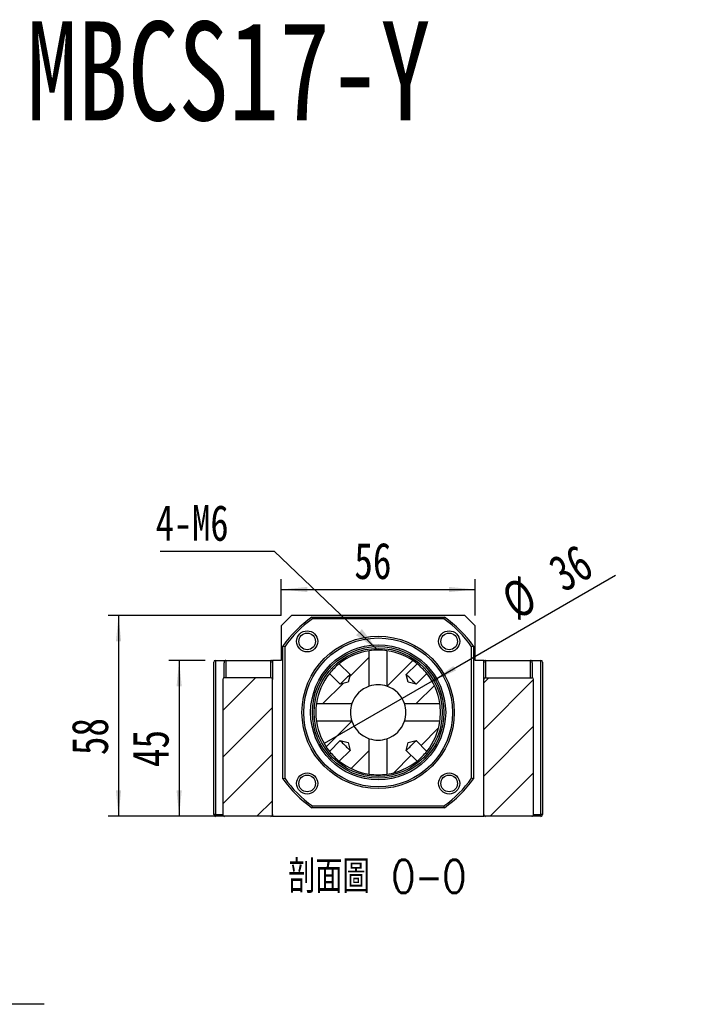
# Model space of a CAD drawing. Header units: millimetres. Extents: x -31 to 287, y 5 to 195.
# Tile 3 of 5: x 118 to 185, y 101 to 195. Entities that reach past the tile are written whole.
import ezdxf

# ---------------------------------------------------------------- set-up
doc = ezdxf.new("R2010")
doc.units = ezdxf.units.MM
doc.layers.add('FORMAT', color=7, linetype='Continuous')
doc.styles.add('SLDTEXTSTYLE0', font='TXT', dxfattribs={"width": 0.75, "bigfont": 'bigfont'})
doc.styles.add('SLDTEXTSTYLE1', font='TXT', dxfattribs={"width": 0.75})
doc.styles.add('SLDTEXTSTYLE3', font='TXT', dxfattribs={"width": 0.7})
doc.dimstyles.new('SLDDIMSTYLE1', dxfattribs={"dimtxt": 0.18, "dimasz": 2.5, "dimexe": 0, "dimexo": 0.0625, "dimgap": 0, "dimtad": 0, "dimtih": 1, "dimtoh": 1, "dimdec": 0, "dimrnd": 1e-09, "dimzin": 0, "dimdsep": 46, "dimtxsty": 'Standard', "dimsah": 1, "dimcen": 0.09, "dimadec": 0, "dimazin": 0, "dimtfac": 2.5, "dimtdec": 0, "dimtofl": 0, "dimtmove": 0, "dimatfit": 3, "dimfxl": 0, "dimfrac": 2, "dimtolj": 1, "dimtzin": 0, "dimarcsym": 0})
doc.dimstyles.new('SLDDIMSTYLE3', dxfattribs={"dimtxt": 3.5, "dimasz": 2.5, "dimexe": 0, "dimexo": 0.0625, "dimgap": 0.875, "dimtad": 1, "dimlfac": 3, "dimrnd": 1e-09, "dimzin": 12, "dimdsep": 46, "dimtxsty": 'SLDTEXTSTYLE1', "dimsah": 1, "dimcen": 0.09, "dimadec": 0, "dimazin": 3, "dimtfac": 1, "dimtofl": 0, "dimtmove": 0, "dimatfit": 3, "dimfxl": 0, "dimfrac": 2, "dimtolj": 1, "dimtzin": 12, "dimarcsym": 0})
doc.dimstyles.new('SLDDIMSTYLE4', dxfattribs={"dimtxt": 3.5, "dimasz": 2.5, "dimexe": 0, "dimexo": 0.0625, "dimgap": 0.875, "dimtad": 1, "dimlfac": 3, "dimrnd": 1e-09, "dimzin": 12, "dimdsep": 46, "dimtxsty": 'SLDTEXTSTYLE1', "dimblk1": 'NONE', "dimsah": 1, "dimcen": 0, "dimadec": 0, "dimazin": 3, "dimtfac": 1, "dimtmove": 0, "dimatfit": 3, "dimldrblk": 'NONE', "dimfxl": 0, "dimfrac": 2, "dimtolj": 1, "dimtzin": 12, "dimarcsym": 0})

# ---------------------------------------------------------------- blocks, each defined once
blk = doc.blocks.new('SW_SYMBOL_HOLE_SPOT')
at = {"layer": 'FORMAT', "color": 0}
for p, q in [((0, 875), (0, 75)), ((1600, 75), (1600, 875)), ((0, 75), (1600, 75))]:
    blk.add_line(p, q, dxfattribs=at)
blk = doc.blocks.new('SW_NOTE_2')
at = {"layer": 'FORMAT', "color": 0}
blk.add_line((31.77, 0), (0, 0), dxfattribs=at)
at = {"layer": 'FORMAT', "color": 0, "xscale": 0.004092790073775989, "yscale": 0.004092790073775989, "zscale": 0.004092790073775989}
blk.add_blockref('SW_SYMBOL_HOLE_SPOT', (1.612, 0.518), dxfattribs=at)
at = {"layer": 'FORMAT', "color": 0, "char_height": 3.175, "attachment_point": 1}
for s, insert, style in [('4-', (1.645, 9.644), 'SLDTEXTSTYLE1'), ('%%c', (5.375, 9.515), 'SLDTEXTSTYLE3'), ('11\\M+18AAE\\M+19153\\M+18AD1\\M+190FA', (10.726, 9.644), 'SLDTEXTSTYLE0'), ('%%c', (11.188, 4.152), 'SLDTEXTSTYLE3'), ('17', (16.539, 4.281), 'SLDTEXTSTYLE1')]:
    blk.add_mtext(s, dxfattribs=dict(at, insert=insert, style=style))
blk = doc.blocks.new('_D_6')
at = {"layer": 'FORMAT', "color": 7}
for p, q in [((136.201, 133.746), (132.71, 133.746)), ((133.71, 133.746), (133.71, 118.746)), ((137.08, 118.746), (132.71, 118.746))]:
    blk.add_line(p, q, dxfattribs=at)
for points in [[(133.71, 133.746), (133.46, 131.246), (133.96, 131.246)], [(133.71, 118.746), (133.96, 121.246), (133.46, 121.246)]]:
    blk.add_solid(points, dxfattribs=at)
at = {"layer": 'FORMAT', "color": 7, "insert": (129.199, 123.49), "char_height": 3.5, "attachment_point": 1, "rotation": 90, "style": 'SLDTEXTSTYLE1'}
blk.add_mtext('45', dxfattribs=at)
blk = doc.blocks.new('_D_7')
at = {"layer": 'FORMAT', "color": 7}
for p, q in [((143.535, 138.079), (126.875, 138.079)), ((127.875, 138.079), (127.875, 118.746)), ((137.08, 118.746), (126.875, 118.746))]:
    blk.add_line(p, q, dxfattribs=at)
for points in [[(127.875, 138.079), (127.625, 135.579), (128.125, 135.579)], [(127.875, 118.746), (128.125, 121.246), (127.625, 121.246)]]:
    blk.add_solid(points, dxfattribs=at)
at = {"layer": 'FORMAT', "color": 7, "insert": (123.363, 124.639), "char_height": 3.5, "attachment_point": 1, "rotation": 90, "style": 'SLDTEXTSTYLE1'}
blk.add_mtext('58', dxfattribs=at)
blk = doc.blocks.new('_D_8')
at = {"layer": 'FORMAT', "color": 7}
for p, q in [((143.535, 138.079), (143.535, 141.576)), ((162.201, 138.079), (162.201, 141.576)), ((143.535, 140.576), (162.201, 140.576))]:
    blk.add_line(p, q, dxfattribs=at)
for points in [[(143.535, 140.576), (146.035, 140.326), (146.035, 140.826)], [(162.201, 140.576), (159.701, 140.826), (159.701, 140.326)]]:
    blk.add_solid(points, dxfattribs=at)
at = {"layer": 'FORMAT', "color": 7, "insert": (150.576, 145.088), "char_height": 3.5, "attachment_point": 1, "style": 'SLDTEXTSTYLE1'}
blk.add_mtext('56', dxfattribs=at)
blk = doc.blocks.new('_D_9')
at = {"layer": 'FORMAT', "color": 7}
for q in [(175.722, 141.941), (147.672, 125.746)]:
    blk.add_line((158.064, 131.746), q, dxfattribs=at)
blk.add_arc((152.868, 128.746), 6, 20.53768, 41.91705, dxfattribs=at)
blk.add_solid([(158.064, 131.746), (160.354, 132.779), (160.104, 133.212)], dxfattribs=at)
at = {"layer": 'FORMAT', "color": 7, "char_height": 3.5, "attachment_point": 1, "rotation": 30, "style": 'SLDTEXTSTYLE1'}
for s, insert in [('36', (168.972, 143.287)), ('%%c', (164.428, 140.602))]:
    blk.add_mtext(s, dxfattribs=dict(at, insert=insert))
blk = doc.blocks.new('_NONE')
blk = doc.blocks.new('SW_NOTE_3')
at = {"layer": 'FORMAT', "color": 0}
blk.add_line((-10.95, 0), (0, 0), dxfattribs=at)
at = {"layer": 'FORMAT', "color": 0, "insert": (-11.393, 4.443), "char_height": 3.4396, "attachment_point": 1, "style": 'SLDTEXTSTYLE1'}
blk.add_mtext('4-M6', dxfattribs=at)

msp = doc.modelspace()

# ---------------------------------------------------------------- hatches: boundary and pattern name
at = {"layer": 'FORMAT', "linetype": 'Continuous', "lineweight": 18}
h = msp.add_hatch(dxfattribs=at)
h.set_pattern_fill('ANSI31', color=256, style=0)
edge = h.paths.add_edge_path(flags=0)
edge.add_line((149.1232, 133.4336), (150.1576, 132.3993))
edge.add_line((150.1576, 132.3993), (149.9694, 131.6446))
edge.add_line((149.9694, 131.6446), (149.2148, 131.4564))
edge.add_line((149.2148, 131.4564), (148.1804, 132.4908))
edge.add_arc((152.8682, 128.7459), 6, 141.37937, 171.855699)
edge.add_line((146.9287, 129.5959), (150.3406, 129.5959))
edge.add_arc((152.8682, 128.7459), 2.6667, 108.587347, 161.412653, ccw=False)
edge.add_line((152.0182, 131.2734), (152.0182, 134.6854))
edge.add_arc((152.8682, 128.7459), 6, 98.144301, 128.62063)
h = msp.add_hatch(dxfattribs=at)
h.set_pattern_fill('ANSI31', color=256, style=0)
edge = h.paths.add_edge_path(flags=0)
edge.add_line((157.5559, 132.4908), (156.5216, 131.4564))
edge.add_line((156.5216, 131.4564), (155.7669, 131.6446))
edge.add_line((155.7669, 131.6446), (155.5787, 132.3993))
edge.add_line((155.5787, 132.3993), (156.6131, 133.4336))
edge.add_arc((152.8682, 128.7459), 6, 51.37937, 81.855699)
edge.add_line((153.7182, 134.6854), (153.7182, 131.2734))
edge.add_arc((152.8682, 128.7459), 2.6667, 18.587347, 71.412653, ccw=False)
edge.add_line((155.3957, 129.5959), (158.8077, 129.5959))
edge.add_arc((152.8682, 128.7459), 6, 8.144301, 38.62063)
h = msp.add_hatch(dxfattribs=at)
h.set_pattern_fill('ANSI31', color=256, style=0)
edge = h.paths.add_edge_path(flags=0)
edge.add_arc((142.5348, 131.9125), 0.1667, 0, 90)
edge.add_line((142.5348, 132.0792), (138.0803, 132.0792))
edge.add_spline(control_points=[(138.0803, 132.0792), (138.0716, 132.0792), (138.063, 132.0786), (138.0544, 132.0773), (138.0353, 132.0745), (138.0164, 132.0685), (137.9992, 132.0597), (137.9827, 132.0512), (137.9672, 132.0399), (137.9542, 132.0266), (137.9416, 132.0136), (137.9309, 131.9984), (137.9231, 131.9821), (137.9154, 131.9659), (137.9103, 131.9481), (137.9083, 131.9302), (137.9077, 131.9244), (137.9073, 131.9184), (137.9073, 131.9125)], knot_values=[0.0002217, 0.0002217, 0.0002217, 0.0002217, 0.0002997, 0.0002997, 0.0002997, 0.0004748, 0.0004748, 0.0004748, 0.0006435, 0.0006435, 0.0006435, 0.0008075, 0.0008075, 0.0008075, 0.0009703, 0.0009703, 0.0009703, 0.0010236, 0.0010236, 0.0010236, 0.0010236], weights=[1, 1, 1, 1, 1, 1, 1, 1, 1, 1, 1, 1, 1, 1, 1, 1, 1, 1, 1], degree=3, periodic=0)
edge.add_line((137.9073, 131.9125), (137.9073, 118.9125))
edge.add_spline(control_points=[(137.9073, 118.9125), (137.9073, 118.8981), (137.9093, 118.8835), (137.9132, 118.8695), (137.9183, 118.8512), (137.9268, 118.8335), (137.9379, 118.818), (137.9494, 118.8019), (137.9639, 118.7878), (137.9802, 118.7766), (137.9967, 118.7653), (138.0155, 118.7568), (138.0348, 118.7517), (138.0496, 118.7479), (138.065, 118.7459), (138.0803, 118.7459)], knot_values=[0.0021862, 0.0021862, 0.0021862, 0.0021862, 0.0023175, 0.0023175, 0.0023175, 0.0024909, 0.0024909, 0.0024909, 0.0026703, 0.0026703, 0.0026703, 0.0028522, 0.0028522, 0.0028522, 0.002991, 0.002991, 0.002991, 0.002991], weights=[1, 1, 1, 1, 1, 1, 1, 1, 1, 1, 1, 1, 1, 1, 1, 1], degree=3, periodic=0)
edge.add_line((138.0803, 118.7459), (142.5348, 118.7459))
edge.add_arc((142.5348, 118.9125), 0.1667, 270, 360)
edge.add_line((142.7015, 118.9125), (142.7015, 131.9125))
h = msp.add_hatch(dxfattribs=at)
h.set_pattern_fill('ANSI31', color=256, style=0)
edge = h.paths.add_edge_path(flags=0)
edge.add_arc((163.2015, 131.9125), 0.1667, 90, 180)
edge.add_line((163.0348, 131.9125), (163.0348, 118.9125))
edge.add_arc((163.2015, 118.9125), 0.1667, 180, 270)
edge.add_line((163.2015, 118.7459), (167.656, 118.7459))
edge.add_spline(control_points=[(167.656, 118.7459), (167.6729, 118.7459), (167.69, 118.7483), (167.7062, 118.753), (167.7246, 118.7584), (167.7423, 118.7669), (167.758, 118.778), (167.7737, 118.789), (167.7877, 118.8029), (167.7988, 118.8185), (167.8047, 118.8269), (167.8099, 118.8357), (167.8141, 118.845), (167.8217, 118.8613), (167.8265, 118.8791), (167.8283, 118.897), (167.8288, 118.9022), (167.829, 118.9074), (167.829, 118.9125)], knot_values=[0.0027138, 0.0027138, 0.0027138, 0.0027138, 0.0028673, 0.0028673, 0.0028673, 0.0030416, 0.0030416, 0.0030416, 0.0032162, 0.0032162, 0.0032162, 0.0033079, 0.0033079, 0.0033079, 0.0034712, 0.0034712, 0.0034712, 0.0035179, 0.0035179, 0.0035179, 0.0035179], weights=[1, 1, 1, 1, 1, 1, 1, 1, 1, 1, 1, 1, 1, 1, 1, 1, 1, 1, 1], degree=3, periodic=0)
edge.add_line((167.829, 118.9125), (167.829, 131.9125))
edge.add_spline(control_points=[(167.829, 131.9125), (167.829, 131.9251), (167.8275, 131.9378), (167.8246, 131.9501), (167.8218, 131.9617), (167.8176, 131.9731), (167.8123, 131.9839), (167.8037, 132.0013), (167.7918, 132.0175), (167.7778, 132.0309), (167.7634, 132.0446), (167.7463, 132.056), (167.728, 132.064), (167.7098, 132.0721), (167.6899, 132.0771), (167.67, 132.0787), (167.6653, 132.079), (167.6607, 132.0792), (167.656, 132.0792)], knot_values=[0.0030958, 0.0030958, 0.0030958, 0.0030958, 0.0032101, 0.0032101, 0.0032101, 0.0033179, 0.0033179, 0.0033179, 0.0034946, 0.0034946, 0.0034946, 0.0036756, 0.0036756, 0.0036756, 0.0038569, 0.0038569, 0.0038569, 0.0038987, 0.0038987, 0.0038987, 0.0038987], weights=[1, 1, 1, 1, 1, 1, 1, 1, 1, 1, 1, 1, 1, 1, 1, 1, 1, 1, 1], degree=3, periodic=0)
edge.add_line((167.656, 132.0792), (163.2015, 132.0792))
h = msp.add_hatch(dxfattribs=at)
h.set_pattern_fill('ANSI31', color=256, style=0)
edge = h.paths.add_edge_path(flags=0)
edge.add_line((149.2148, 126.0353), (149.9694, 125.8471))
edge.add_line((149.9694, 125.8471), (150.1576, 125.0925))
edge.add_line((150.1576, 125.0925), (149.1232, 124.0581))
edge.add_arc((152.8682, 128.7459), 6, 231.37937, 261.855699)
edge.add_line((152.0182, 122.8064), (152.0182, 126.2183))
edge.add_arc((152.8682, 128.7459), 2.6667, 198.587347, 251.412653, ccw=False)
edge.add_line((150.3406, 127.8959), (146.9287, 127.8959))
edge.add_arc((152.8682, 128.7459), 6, 188.144301, 218.62063)
edge.add_line((148.1804, 125.0009), (149.2148, 126.0353))
h = msp.add_hatch(dxfattribs=at)
h.set_pattern_fill('ANSI31', color=256, style=0)
edge = h.paths.add_edge_path(flags=0)
edge.add_arc((152.8682, 128.7459), 6, 278.144301, 308.62063)
edge.add_line((156.6131, 124.0581), (155.5787, 125.0925))
edge.add_line((155.5787, 125.0925), (155.7669, 125.8471))
edge.add_line((155.7669, 125.8471), (156.5216, 126.0353))
edge.add_line((156.5216, 126.0353), (157.5559, 125.0009))
edge.add_arc((152.8682, 128.7459), 6, 321.37937, 351.855699)
edge.add_line((158.8077, 127.8959), (155.3957, 127.8959))
edge.add_arc((152.8682, 128.7459), 2.6667, 288.587347, 341.412653, ccw=False)
edge.add_line((153.7182, 126.2183), (153.7182, 122.8064))

# ---------------------------------------------------------------- linework, layer by layer
at = {"color": 7, "linetype": 'Continuous', "lineweight": 25}
for p, q in [((144.5348, 138.0792), (143.5348, 137.0792)), ((161.2015, 138.0792), (144.5348, 138.0792)), ((146.4911, 137.9125), (159.2452, 137.9125)), ((159.1927, 137.7459), (146.5436, 137.7459)), ((162.2015, 137.0792), (161.2015, 138.0792)), ((143.5348, 137.0792), (143.5348, 133.7459)), ((162.2015, 133.7459), (162.2015, 137.0792)), ((143.7015, 122.3688), (143.7015, 135.1229)), ((143.8682, 135.0704), (143.8682, 122.4213)), ((152.0182, 131.2734), (152.0182, 134.6854)), ((153.7182, 134.6854), (153.7182, 131.2734)), ((161.8682, 122.4213), (161.8682, 135.0704)), ((162.0348, 135.1229), (162.0348, 122.3688)), ((137.2015, 133.7459), (137.2015, 118.9125)), ((137.2015, 133.7459), (138.2015, 133.7459)), ((138.2015, 133.7459), (138.2015, 132.0792)), ((138.2015, 133.7459), (142.5348, 133.7459)), ((142.5348, 132.0792), (142.5348, 133.7459)), ((142.5348, 133.7459), (142.7015, 133.7459)), ((142.7015, 133.7459), (142.7015, 133.5102)), ((143.5348, 133.7459), (142.7015, 133.7459)), ((163.0348, 133.7459), (162.2015, 133.7459)), ((163.0348, 133.7459), (163.2015, 133.7459)), ((163.0348, 133.5102), (163.0348, 133.7459)), ((163.2015, 133.7459), (163.2015, 132.0792)), ((163.2015, 133.7459), (167.5348, 133.7459)), ((167.5348, 132.0792), (167.5348, 133.7459)), ((167.5348, 133.7459), (168.5348, 133.7459)), ((168.5348, 118.9125), (168.5348, 133.7459)), ((137.0348, 118.9125), (137.0348, 133.5792)), ((138.0348, 132.0711), (138.0348, 133.5102)), ((142.7015, 133.5102), (142.7015, 131.9125)), ((149.1232, 133.4336), (150.1576, 132.3993)), ((155.5787, 132.3993), (156.6131, 133.4336)), ((163.0348, 131.9125), (163.0348, 133.5102)), ((167.7015, 133.5102), (167.7015, 132.0707)), ((168.7015, 133.5792), (168.7015, 118.9125)), ((137.9073, 131.9125), (137.9073, 118.9125)), ((142.5348, 132.0792), (138.0803, 132.0792)), ((142.7015, 118.9125), (142.7015, 131.9125)), ((149.2148, 131.4564), (148.1804, 132.4908)), ((150.1576, 132.3993), (149.9694, 131.6446)), ((155.7669, 131.6446), (155.5787, 132.3993)), ((157.5559, 132.4908), (156.5216, 131.4564)), ((163.0348, 118.9125), (163.0348, 131.9125)), ((163.2015, 132.0792), (167.656, 132.0792)), ((167.829, 118.9125), (167.829, 131.9125)), ((149.9694, 131.6446), (149.2148, 131.4564)), ((156.5216, 131.4564), (155.7669, 131.6446)), ((146.9287, 129.5959), (150.3406, 129.5959)), ((155.3957, 129.5959), (158.8077, 129.5959)), ((150.3406, 127.8959), (146.9287, 127.8959)), ((158.8077, 127.8959), (155.3957, 127.8959)), ((148.1804, 125.0009), (149.2148, 126.0353)), ((149.2148, 126.0353), (149.9694, 125.8471)), ((152.0182, 122.8064), (152.0182, 126.2183)), ((153.7182, 126.2183), (153.7182, 122.8064)), ((155.7669, 125.8471), (156.5216, 126.0353)), ((156.5216, 126.0353), (157.5559, 125.0009)), ((150.1576, 125.0925), (149.1232, 124.0581)), ((149.9694, 125.8471), (150.1576, 125.0925)), ((155.5787, 125.0925), (155.7669, 125.8471)), ((156.6131, 124.0581), (155.5787, 125.0925)), ((159.2452, 119.5792), (146.4911, 119.5792)), ((146.5436, 119.7459), (159.1927, 119.7459)), ((137.2015, 118.9125), (137.0348, 118.9125)), ((137.2015, 118.7459), (137.2015, 118.9125)), ((138.0803, 118.7459), (137.2015, 118.7459)), ((142.5348, 118.7459), (138.0803, 118.7459)), ((142.7015, 118.7459), (142.5348, 118.7459)), ((142.7015, 118.9125), (142.7015, 118.7459)), ((142.7015, 118.7459), (163.0348, 118.7459)), ((163.0348, 118.7459), (163.0348, 118.9125)), ((163.2015, 118.7459), (163.0348, 118.7459)), ((167.656, 118.7459), (163.2015, 118.7459)), ((168.5348, 118.7459), (167.656, 118.7459)), ((168.5348, 118.7459), (168.5348, 118.9125)), ((168.7015, 118.9125), (168.5348, 118.9125))]:
    msp.add_line(p, q, dxfattribs=at)
at = {"color": 8, "linetype": 'Continuous', "lineweight": 25}
for p, q in [((137.2015, 118.9125), (137.9073, 118.9125)), ((167.829, 118.9125), (168.5348, 118.9125))]:
    msp.add_line(p, q, dxfattribs=at)
at = {"color": 7, "linetype": 'Continuous', "lineweight": 25, "flags": 128}
for points in [[(150.1576, 132.3993), (150.1473, 132.389), (150.1168, 132.3585), (150.0676, 132.3092), (150.0016, 132.2433), (149.9219, 132.1635), (149.8319, 132.0735), (149.7355, 131.9771), (149.6369, 131.8786), (149.5405, 131.7822), (149.4505, 131.6921), (149.3708, 131.6124), (149.3048, 131.5465), (149.2555, 131.4972), (149.2251, 131.4667), (149.2148, 131.4564)], [(156.5216, 131.4564), (156.5113, 131.4667), (156.4808, 131.4972), (156.4315, 131.5465), (156.3656, 131.6124), (156.2858, 131.6921), (156.1958, 131.7822), (156.0994, 131.8786), (156.0009, 131.9771), (155.9045, 132.0735), (155.8144, 132.1635), (155.7347, 132.2433), (155.6688, 132.3092), (155.6195, 132.3585), (155.589, 132.389), (155.5787, 132.3993)], [(149.2148, 126.0353), (149.2251, 126.025), (149.2555, 125.9945), (149.3048, 125.9453), (149.3708, 125.8793), (149.4505, 125.7996), (149.5405, 125.7096), (149.6369, 125.6132), (149.7355, 125.5146), (149.8319, 125.4182), (149.9219, 125.3282), (150.0016, 125.2485), (150.0676, 125.1825), (150.1168, 125.1332), (150.1473, 125.1028), (150.1576, 125.0925)], [(155.5787, 125.0925), (155.589, 125.1028), (155.6195, 125.1332), (155.6688, 125.1825), (155.7347, 125.2485), (155.8144, 125.3282), (155.9045, 125.4182), (156.0009, 125.5146), (156.0994, 125.6132), (156.1958, 125.7096), (156.2858, 125.7996), (156.3656, 125.8793), (156.4315, 125.9453), (156.4808, 125.9945), (156.5113, 126.025), (156.5216, 126.0353)]]:
    msp.add_lwpolyline(points, dxfattribs=at)
at = {"color": 7, "linetype": 'Continuous', "lineweight": 25}
for centre, radius in [((146.0328, 135.5812), 1.0167), ((159.7035, 135.5812), 1.0167), ((146.0328, 135.5812), 0.8), ((152.8682, 128.7459), 7.3333), ((152.8682, 128.7459), 7.1667), ((159.7035, 135.5812), 0.8), ((152.8682, 128.7459), 6.5), ((152.8682, 128.7459), 6.3333), ((152.8682, 128.7459), 6.1667), ((146.0328, 121.9105), 1.0167), ((146.0328, 121.9105), 0.8), ((159.7035, 121.9105), 1.0167), ((159.7035, 121.9105), 0.8)]:
    msp.add_circle(centre, radius, dxfattribs=at)
for centre, radius, start, end in [((152.8682, 128.7459), 11.1667, 124.82546, 145.17454), ((152.8682, 128.7459), 11, 125.096801, 144.903199), ((152.8682, 128.7459), 11, 35.096801, 54.903199), ((152.8682, 128.7459), 11.1667, 34.82546, 55.17454), ((152.8682, 128.7459), 6, 98.144301, 128.62063), ((152.8682, 128.7457), 6.0001, 81.855875, 98.144125), ((152.8682, 128.7459), 6, 51.37937, 81.855699), ((137.2015, 133.5792), 0.1667, 90, 180), ((168.5348, 133.5792), 0.1667, 0, 90), ((152.8681, 128.7459), 6, 128.62059, 141.37941), ((152.8682, 128.7459), 6, 38.62059, 51.37941), ((138.0772, 131.9094), 0.1699, 88.944018, 178.932338), ((142.5348, 131.9125), 0.1667, 0, 90), ((152.8682, 128.7459), 6, 141.37937, 171.855699), ((152.8682, 128.7459), 6, 8.144301, 38.62063), ((163.2015, 131.9125), 0.1667, 90, 180), ((167.6589, 131.9091), 0.1701, 1.162783, 90.960862), ((152.8682, 128.7459), 2.6667, 108.587347, 161.412653), ((152.8682, 128.7459), 2.6667, 71.412667, 108.587333), ((152.8682, 128.7459), 2.6667, 18.587347, 71.412653), ((152.8682, 128.7459), 6.0001, 171.855807, 188.144193), ((152.8682, 128.7459), 2.6667, 161.412639, 198.587361), ((152.8682, 128.7459), 2.6667, 341.412667, 18.587333), ((152.868, 128.7459), 6.0001, 351.855875, 8.144125), ((152.8682, 128.7459), 6, 188.144301, 218.62063), ((152.8682, 128.7459), 2.6667, 198.587347, 251.412653), ((152.8682, 128.7459), 2.6667, 288.587347, 341.412653), ((152.8682, 128.7459), 6, 321.37937, 351.855699), ((152.8682, 128.7459), 2.6667, 251.412667, 288.587333), ((152.8681, 128.7458), 6, 218.62059, 231.37941), ((152.8682, 128.7458), 6, 308.62059, 321.37941), ((152.8682, 128.7459), 6, 231.37937, 261.855699), ((152.8682, 128.7459), 6, 278.144301, 308.62063), ((152.8682, 128.7459), 11.1667, 214.82546, 235.17454), ((152.8682, 128.7459), 11, 215.096801, 234.903199), ((152.8682, 128.746), 6.0001, 261.855875, 278.144125), ((152.8682, 128.7459), 11, 305.096801, 324.903199), ((152.8682, 128.7459), 11.1667, 304.82546, 325.17454), ((137.2015, 118.9125), 0.1667, 180, 270), ((138.077, 118.9155), 0.1697, 181.01288, 271.110871), ((142.5348, 118.9125), 0.1667, 270, 0), ((163.2015, 118.9125), 0.1667, 180, 270), ((167.6596, 118.9153), 0.1694, 268.803249, 359.073), ((168.5348, 118.9125), 0.1667, 270, 0)]:
    msp.add_arc(centre, radius, start, end, dxfattribs=at)
for centre, start_param, end_param in [((138.2015, 133.5102), 3.1415927, 4.712389), ((142.5348, 133.5102), 1.5707963, 3.1415927), ((163.2015, 133.5102), 3.1415927, 4.712389), ((167.5348, 133.5102), 1.5707963, 3.1415927)]:
    msp.add_ellipse(centre, major_axis=(0, -0.2357), ratio=0.7071068, start_param=start_param, end_param=end_param, dxfattribs=at)
for points in [[(146.4911, 137.9125), (146.5086, 137.857), (146.526, 137.8014), (146.5436, 137.7459)], [(159.2452, 137.9125), (159.2278, 137.857), (159.2103, 137.8014), (159.1927, 137.7459)], [(143.8682, 135.0704), (143.8126, 135.088), (143.7571, 135.1055), (143.7015, 135.1229)], [(162.0348, 135.1229), (161.9793, 135.1055), (161.9237, 135.088), (161.8682, 135.0704)], [(143.7015, 122.3688), (143.7571, 122.3863), (143.8126, 122.4037), (143.8682, 122.4213)], [(162.0348, 122.3688), (161.9793, 122.3863), (161.9237, 122.4037), (161.8682, 122.4213)], [(146.4911, 119.5792), (146.5086, 119.6348), (146.526, 119.6903), (146.5436, 119.7459)], [(159.2452, 119.5792), (159.2278, 119.6348), (159.2103, 119.6903), (159.1927, 119.7459)]]:
    msp.add_open_spline(points, degree=3, dxfattribs=at)

# ---------------------------------------------------------------- block references
at = {"layer": 'FORMAT', "color": 7}
for name, p in [('SW_NOTE_3', (142.8437, 144.263)), ('SW_NOTE_2', (88.9501, 100.6557))]:
    msp.add_blockref(name, p, dxfattribs=at)

# ---------------------------------------------------------------- texts
at = {"layer": 'FORMAT', "color": 7, "insert": (119.0543, 195.2436), "char_height": 9.525, "attachment_point": 1, "style": 'SLDTEXTSTYLE1'}
msp.add_mtext('MBCS17-Y', dxfattribs=at)
at = {"layer": 'FORMAT', "insert": (152.7616, 114.5439), "char_height": 3.175, "attachment_point": 2, "style": 'SLDTEXTSTYLE0'}
msp.add_mtext('\\M+19655\\M+196CA\\M+19AA4 O-O', dxfattribs=at)

# ---------------------------------------------------------------- dimensions: what is measured, and where the dimension line sits
at = {"layer": 'FORMAT', "color": 7}
dim = msp.add_diameter_dim_2p(p1=(147.672, 125.7459), p2=(158.0643, 131.7459), dimstyle='SLDDIMSTYLE4', dxfattribs=at)
dim.commit()
dim.dimension.update_dxf_attribs({"geometry": '_D_9', "text_midpoint": (171.3546, 139.419), "dimtype": 163})
dim = msp.add_linear_dim(base=(162.2015, 140.5762), p1=(143.5348, 137.0792), p2=(162.2015, 137.0792), dimstyle='SLDDIMSTYLE3', dxfattribs=at)
dim.commit()
dim.dimension.update_dxf_attribs({"geometry": '_D_8', "text_midpoint": (153.1618, 140.5762), "dimtype": 160})
for base, p1, picture, middle in [((127.8748, 118.7459), (144.5348, 138.0792), '_D_7', (127.8748, 127.2255)), ((133.7103, 118.7459), (137.2015, 133.7459), '_D_6', (133.7103, 126.076))]:
    dim = msp.add_linear_dim(base=base, p1=p1, p2=(138.0803, 118.7459), angle=90, dimstyle='SLDDIMSTYLE3', dxfattribs=at)
    dim.commit()
    dim.dimension.update_dxf_attribs({"geometry": picture, "text_midpoint": middle, "dimtype": 160})

# ---------------------------------------------------------------- leaders
msp.add_leader([(152.8306, 134.7457), (142.8437, 144.263)], dimstyle='SLDDIMSTYLE1', dxfattribs=at)

doc.saveas('drawing.dxf')
